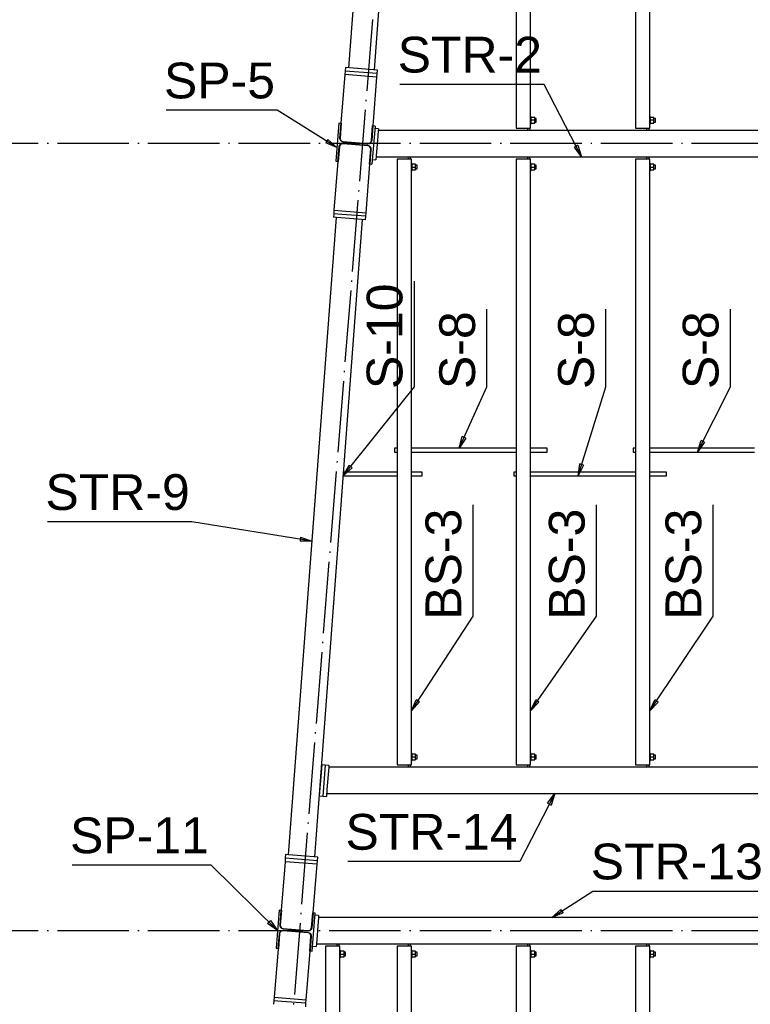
# Paper-space layout 'A0 Advance Steel' of a CAD drawing. Header units: millimetres. Extents: x -21 to 1320, y -7 to 928.
# Tile 98 of 134: x 1135 to 1197, y 262 to 345. Entities that reach past the tile are written whole.
import ezdxf

# ---------------------------------------------------------------- set-up
doc = ezdxf.new("R2010")
doc.units = ezdxf.units.MM
doc.linetypes.add('ACAD_ISO04W100', pattern=[30, 24, -3, 0, -3])
doc.layers.get('0').update_dxf_attribs({"linetype": 'CONTINUOUS'})
for name, color, linetype in [('AS_Belki', 145, 'CONTINUOUS'), ('AS_Blachy', 30, 'CONTINUOUS'), ('AS_Siatki', 72, 'CONTINUOUS'), ('AS_Sruby', 9, 'CONTINUOUS')]:
    doc.layers.add(name, color=color, linetype=linetype)
doc.styles.add('Arial', font='arial.ttf', dxfattribs={"height": 150})

psp = doc.layouts.new('A0 Advance Steel')

# ---------------------------------------------------------------- linework, layer by layer
at = {"color": 0, "linetype": 'ByBlock', "lineweight": -2}
for p, q in [((1161.287, 334.832), (1161.111, 334.549)), ((1162.049, 334.163), (1161.111, 334.549)), ((1161.287, 334.832), (1162.049, 334.163)), ((1182.266, 334.339), (1181.97, 334.185)), ((1182.578, 333.374), (1181.97, 334.185)), ((1182.266, 334.339), (1182.578, 333.374)), ((1172.29, 308.934), (1172.553, 309.913)), ((1172.856, 309.775), (1172.29, 308.934)), ((1172.856, 309.775), (1172.553, 309.913)), ((1192.29, 308.614), (1192.593, 309.581)), ((1192.89, 309.431), (1192.29, 308.614)), ((1192.89, 309.431), (1192.593, 309.581)), ((1162.579, 306.614), (1163.073, 307.499)), ((1163.334, 307.291), (1162.579, 306.614)), ((1163.334, 307.291), (1163.073, 307.499)), ((1182.29, 306.614), (1182.426, 307.618)), ((1182.745, 307.52), (1182.29, 306.614)), ((1182.745, 307.52), (1182.426, 307.618)), ((1159.001, 301.468), (1158.949, 301.139)), ((1159.001, 301.468), (1159.963, 301.146)), ((1159.963, 301.146), (1158.949, 301.139)), ((1168.29, 286.912), (1168.697, 287.841)), ((1168.976, 287.659), (1168.29, 286.912)), ((1168.976, 287.659), (1168.697, 287.841)), ((1178.29, 286.912), (1178.725, 287.828)), ((1178.998, 287.637), (1178.29, 286.912)), ((1178.998, 287.637), (1178.725, 287.828)), ((1188.29, 286.912), (1188.708, 287.836)), ((1188.985, 287.65), (1188.29, 286.912)), ((1188.985, 287.65), (1188.708, 287.836)), ((1179.722, 279.161), (1180.328, 279.974)), ((1180.328, 279.974), (1180.019, 279.008)), ((1179.722, 279.161), (1180.019, 279.008)), ((1180.082, 269.574), (1180.834, 270.253)), ((1181.014, 269.972), (1180.834, 270.253)), ((1156.463, 269.32), (1156.23, 269.083)), ((1156.463, 269.32), (1157.059, 268.5)), ((1181.014, 269.972), (1180.082, 269.574)), ((1157.059, 268.5), (1156.23, 269.083))]:
    psp.add_line(p, q, dxfattribs=at)
at = {"color": 7}
for points in [[(1182.578, 333.374), (1179.439, 339.44), (1167.331, 339.44)], [(1162.049, 334.163), (1157.042, 337.27), (1147.725, 337.27)], [(1162.579, 306.614), (1168.541, 314.082), (1168.541, 322.935)], [(1172.29, 308.934), (1174.635, 314.082), (1174.635, 320.604)], [(1182.29, 306.614), (1184.599, 314.082), (1184.599, 320.604)], [(1192.29, 308.614), (1195.057, 314.082), (1195.057, 320.604)], [(1168.29, 286.912), (1173.476, 294.857), (1173.476, 304.174)], [(1178.29, 286.912), (1183.827, 294.857), (1183.827, 304.174)], [(1188.29, 286.912), (1193.61, 294.857), (1193.61, 304.174)], [(1159.963, 301.146), (1149.887, 302.755), (1137.779, 302.755)], [(1180.328, 279.974), (1177.393, 274.266), (1162.954, 274.266)], [(1157.059, 268.5), (1151.494, 273.973), (1139.846, 273.973)], [(1180.082, 269.574), (1183.529, 271.778), (1197.968, 271.778)]]:
    psp.add_lwpolyline(points, dxfattribs=at)
at = {"layer": 'AS_Belki', "linetype": 'Continuous', "ltscale": 0.25}
for p, q in [((1177.09, 403.254), (1177.09, 335.774)), ((1178.29, 335.774), (1178.29, 403.254)), ((1187.09, 403.254), (1187.09, 335.774)), ((1188.29, 335.774), (1188.29, 403.254)), ((1165.197, 340.666), (1169.904, 402.734)), ((1164.991, 367.049), (1163.004, 340.842)), ((1162.708, 340.263), (1162.382, 336.196)), ((1165.399, 340.048), (1162.708, 340.263)), ((1165.074, 335.981), (1165.399, 340.048)), ((1162.211, 336.19), (1161.956, 333)), ((1162.391, 336.176), (1162.211, 336.19)), ((1162.291, 334.94), (1162.391, 336.176)), ((1162.412, 336.194), (1162.311, 334.938)), ((1162.382, 336.196), (1162.412, 336.194)), ((1164.943, 334.727), (1165.044, 335.983)), ((1165.062, 335.962), (1164.963, 334.726)), ((1165.241, 335.947), (1164.986, 332.757)), ((1165.044, 335.983), (1165.074, 335.981)), ((1165.241, 335.947), (1165.062, 335.962)), ((1165.512, 335.574), (1165.476, 335.115)), ((1205.147, 335.574), (1165.512, 335.574)), ((1177.09, 335.774), (1178.29, 335.774)), ((1187.09, 335.774), (1188.29, 335.774)), ((1164.629, 334.311), (1162.555, 334.477)), ((1162.557, 334.497), (1164.63, 334.331)), ((1164.64, 334.451), (1162.567, 334.617)), ((1162.568, 334.637), (1164.642, 334.47)), ((1162.135, 332.986), (1162.234, 334.222)), ((1162.254, 334.22), (1162.153, 332.964)), ((1164.785, 332.754), (1164.885, 334.01)), ((1164.905, 334.008), (1164.806, 332.772)), ((1162.123, 332.967), (1161.798, 328.9)), ((1161.956, 333), (1162.135, 332.986)), ((1162.153, 332.964), (1162.123, 332.967)), ((1164.489, 328.684), (1164.815, 332.751)), ((1164.815, 332.751), (1164.785, 332.754)), ((1164.806, 332.772), (1164.986, 332.757)), ((1165.336, 333.374), (1205.147, 333.374)), ((1168.29, 333.174), (1167.09, 333.174)), ((1167.09, 333.174), (1167.09, 282.374)), ((1168.29, 282.374), (1168.29, 333.174)), ((1178.29, 333.174), (1177.09, 333.174)), ((1177.09, 333.174), (1177.09, 282.374)), ((1178.29, 282.374), (1178.29, 333.174)), ((1188.29, 333.174), (1187.09, 333.174)), ((1187.09, 333.174), (1187.09, 282.374)), ((1188.29, 282.374), (1188.29, 333.174)), ((1157.987, 274.842), (1162, 328.282)), ((1157.987, 274.842), (1162, 328.282)), ((1160.18, 274.666), (1164.193, 328.106)), ((1163.097, 328.194), (1162, 328.282)), ((1167.09, 308.934), (1166.89, 308.934)), ((1166.89, 308.934), (1166.89, 308.887)), ((1166.89, 308.887), (1166.89, 308.774)), ((1177.09, 308.934), (1168.29, 308.934)), ((1179.69, 308.934), (1178.29, 308.934)), ((1179.69, 308.887), (1179.69, 308.934)), ((1179.69, 308.774), (1179.69, 308.887)), ((1187.09, 308.934), (1186.89, 308.934)), ((1186.89, 308.934), (1186.89, 308.887)), ((1186.89, 308.887), (1186.89, 308.774)), ((1197.09, 308.934), (1188.29, 308.934)), ((1166.89, 308.774), (1166.89, 308.661)), ((1166.89, 308.661), (1166.89, 308.614)), ((1166.89, 308.614), (1167.09, 308.614)), ((1168.29, 308.614), (1177.09, 308.614)), ((1178.29, 308.614), (1179.69, 308.614)), ((1179.69, 308.661), (1179.69, 308.774)), ((1179.69, 308.614), (1179.69, 308.661)), ((1186.89, 308.774), (1186.89, 308.661)), ((1186.89, 308.661), (1186.89, 308.614)), ((1186.89, 308.614), (1187.09, 308.614)), ((1188.29, 308.614), (1197.09, 308.614)), ((1162.579, 306.614), (1167.09, 306.614)), ((1167.09, 306.934), (1162.603, 306.934)), ((1169.19, 306.934), (1168.29, 306.934)), ((1168.29, 306.614), (1169.19, 306.614)), ((1169.19, 306.887), (1169.19, 306.934)), ((1169.19, 306.774), (1169.19, 306.887)), ((1169.19, 306.661), (1169.19, 306.774)), ((1169.19, 306.614), (1169.19, 306.661)), ((1177.09, 306.934), (1176.89, 306.934)), ((1176.89, 306.934), (1176.89, 306.887)), ((1176.89, 306.887), (1176.89, 306.774)), ((1176.89, 306.774), (1176.89, 306.661)), ((1176.89, 306.661), (1176.89, 306.614)), ((1176.89, 306.614), (1177.09, 306.614)), ((1187.09, 306.934), (1178.29, 306.934)), ((1178.29, 306.614), (1187.09, 306.614)), ((1189.69, 306.934), (1188.29, 306.934)), ((1188.29, 306.614), (1189.69, 306.614)), ((1189.69, 306.887), (1189.69, 306.934)), ((1189.69, 306.774), (1189.69, 306.887)), ((1189.69, 306.661), (1189.69, 306.774)), ((1189.69, 306.614), (1189.69, 306.661)), ((1161.359, 282.174), (1161.211, 280.324)), ((1205.147, 282.174), (1161.359, 282.174)), ((1167.09, 282.374), (1168.29, 282.374)), ((1177.09, 282.374), (1178.29, 282.374)), ((1187.09, 282.374), (1188.29, 282.374)), ((1161.183, 279.974), (1205.147, 279.974)), ((1157.692, 274.263), (1157.366, 270.196)), ((1160.383, 274.048), (1157.692, 274.263)), ((1159.084, 274.754), (1157.987, 274.842)), ((1160.057, 269.981), (1160.383, 274.048)), ((1157.195, 270.19), (1156.939, 267)), ((1157.374, 270.176), (1157.195, 270.19)), ((1157.275, 268.94), (1157.374, 270.176)), ((1157.396, 270.194), (1157.295, 268.938)), ((1157.366, 270.196), (1157.396, 270.194)), ((1159.927, 268.727), (1160.027, 269.983)), ((1160.046, 269.962), (1159.947, 268.726)), ((1159.97, 266.758), (1160.225, 269.947)), ((1160.027, 269.983), (1160.057, 269.981)), ((1160.225, 269.947), (1160.046, 269.962)), ((1160.496, 269.574), (1160.32, 267.374)), ((1205.267, 269.574), (1160.496, 269.574)), ((1159.613, 268.311), (1157.539, 268.477)), ((1157.541, 268.497), (1159.614, 268.331)), ((1159.624, 268.451), (1157.55, 268.617)), ((1157.552, 268.637), (1159.625, 268.47)), ((1157.119, 266.986), (1157.218, 268.222)), ((1157.238, 268.22), (1157.137, 266.964)), ((1159.769, 266.754), (1159.869, 268.01)), ((1159.889, 268.008), (1159.79, 266.772)), ((1157.107, 266.967), (1156.781, 262.9)), ((1156.939, 267), (1157.119, 266.986)), ((1157.137, 266.964), (1157.107, 266.967)), ((1159.473, 262.684), (1159.799, 266.751)), ((1159.799, 266.751), (1159.769, 266.754)), ((1159.79, 266.772), (1159.97, 266.758)), ((1160.32, 267.374), (1205.267, 267.374)), ((1162.29, 267.174), (1161.09, 267.174)), ((1161.09, 267.174), (1161.09, 203.774)), ((1162.29, 203.774), (1162.29, 267.174)), ((1168.29, 267.174), (1167.09, 267.174)), ((1167.09, 267.174), (1167.09, 203.774)), ((1168.29, 203.774), (1168.29, 267.174)), ((1178.29, 267.174), (1177.09, 267.174)), ((1177.09, 267.174), (1177.09, 203.774)), ((1178.29, 203.774), (1178.29, 267.174)), ((1188.29, 267.174), (1187.09, 267.174)), ((1187.09, 267.174), (1187.09, 203.774)), ((1188.29, 203.774), (1188.29, 267.174))]:
    psp.add_line(p, q, dxfattribs=at)
at = {"layer": 'AS_Belki', "linetype": 'Continuous', "ltscale": 0.25, "extrusion": (-2.92167e-14, 1.49387e-14, -1)}
psp.add_arc((-1162.533, 334.198), 0.3, 4.58098, 94.58098, dxfattribs=at)
at = {"layer": 'AS_Belki', "linetype": 'Continuous', "ltscale": 0.25}
for centre, start, end in [((1162.533, 334.198), 85.41896, 175.41896), ((1162.591, 334.916), 175.41902, 265.41902), ((1164.664, 334.75), 265.41902, 355.41902), ((1164.606, 334.032), 355.41896, 85.41896), ((1157.517, 268.198), 85.41902, 175.41902), ((1157.574, 268.916), 175.41896, 265.41896), ((1159.648, 268.75), 265.41896, 355.41896), ((1159.59, 268.032), 355.41902, 85.41902)]:
    psp.add_arc(centre, 0.28, start, end, dxfattribs=at)
at = {"layer": 'AS_Belki', "linetype": 'Continuous', "ltscale": 0.25, "extrusion": (2.77983e-14, -3.2641e-14, -1)}
psp.add_arc((-1162.591, 334.916), 0.3, 274.58098, 4.58098, dxfattribs=at)
at = {"layer": 'AS_Belki', "linetype": 'Continuous', "ltscale": 0.25, "extrusion": (1.00961e-14, -3.12226e-14, -1)}
psp.add_arc((-1164.664, 334.75), 0.3, 184.58098, 274.58098, dxfattribs=at)
at = {"layer": 'AS_Belki', "linetype": 'Continuous', "ltscale": 0.25, "extrusion": (2.07909e-15, 9.10744e-14, -1)}
psp.add_arc((-1164.606, 334.032), 0.3, 94.58098, 184.58098, dxfattribs=at)
at = {"layer": 'AS_Belki', "linetype": 'Continuous', "ltscale": 0.25, "extrusion": (-1.16867e-13, 5.97548e-14, -1)}
psp.add_arc((-1157.517, 268.198), 0.3, 4.58098, 94.58098, dxfattribs=at)
at = {"layer": 'AS_Belki', "linetype": 'Continuous', "ltscale": 0.25, "extrusion": (-1.2489e-13, -4.03843e-14, -1)}
psp.add_arc((-1157.574, 268.916), 0.3, 274.58098, 4.58098, dxfattribs=at)
at = {"layer": 'AS_Belki', "linetype": 'Continuous', "ltscale": 0.25, "extrusion": (2.01921e-14, -6.24452e-14, -1)}
psp.add_arc((-1159.648, 268.75), 0.3, 184.58098, 274.58098, dxfattribs=at)
at = {"layer": 'AS_Belki', "linetype": 'Continuous', "ltscale": 0.25, "extrusion": (2.98774e-14, 5.84334e-14, -1)}
psp.add_arc((-1159.59, 268.032), 0.3, 94.58098, 184.58098, dxfattribs=at)
at = {"layer": 'AS_Blachy', "linetype": 'Continuous', "ltscale": 0.25}
for p, q in [((1162.732, 340.562), (1162.708, 340.263)), ((1162.756, 340.861), (1162.732, 340.562)), ((1165.423, 340.347), (1162.732, 340.562)), ((1165.447, 340.646), (1162.756, 340.861)), ((1165.399, 340.048), (1165.423, 340.347)), ((1165.423, 340.347), (1165.447, 340.646)), ((1165.524, 335.717), (1165.225, 335.741)), ((1165.524, 335.717), (1165.512, 335.574)), ((1178.03, 335.774), (1178.03, 335.574)), ((1178.23, 335.574), (1178.23, 335.774)), ((1188.03, 335.774), (1188.03, 335.574)), ((1188.23, 335.574), (1188.23, 335.774)), ((1165.476, 335.115), (1165.316, 333.118)), ((1165.017, 333.142), (1165.316, 333.118)), ((1168.03, 333.374), (1168.03, 333.174)), ((1168.23, 333.174), (1168.23, 333.374)), ((1178.03, 333.374), (1178.03, 333.174)), ((1178.23, 333.174), (1178.23, 333.374)), ((1188.03, 333.374), (1188.03, 333.174)), ((1188.23, 333.174), (1188.23, 333.374)), ((1161.798, 328.9), (1161.774, 328.601)), ((1161.798, 328.9), (1164.489, 328.684)), ((1164.465, 328.385), (1164.489, 328.684)), ((1161.774, 328.601), (1161.75, 328.302)), ((1162, 328.282), (1161.75, 328.302)), ((1162.451, 328.546), (1161.774, 328.601)), ((1164.465, 328.385), (1162.451, 328.546)), ((1164.441, 328.086), (1163.097, 328.194)), ((1164.441, 328.086), (1164.465, 328.385)), ((1160.773, 282.373), (1160.565, 279.774)), ((1161.072, 282.349), (1160.773, 282.373)), ((1161.072, 282.349), (1160.864, 279.75)), ((1161.372, 282.325), (1161.072, 282.349)), ((1161.372, 282.325), (1161.359, 282.174)), ((1168.03, 282.374), (1168.03, 282.174)), ((1168.23, 282.174), (1168.23, 282.374)), ((1178.03, 282.374), (1178.03, 282.174)), ((1178.23, 282.174), (1178.23, 282.374)), ((1188.03, 282.374), (1188.03, 282.174)), ((1188.23, 282.174), (1188.23, 282.374)), ((1161.211, 280.324), (1161.163, 279.727)), ((1160.565, 279.774), (1160.864, 279.75)), ((1160.864, 279.75), (1161.163, 279.727)), ((1157.716, 274.562), (1157.692, 274.263)), ((1157.74, 274.861), (1157.716, 274.562)), ((1158.394, 274.508), (1157.716, 274.562)), ((1157.987, 274.842), (1157.74, 274.861)), ((1160.407, 274.347), (1158.394, 274.508)), ((1160.431, 274.646), (1159.084, 274.754)), ((1160.383, 274.048), (1160.407, 274.347)), ((1160.407, 274.347), (1160.431, 274.646)), ((1160.51, 269.749), (1160.211, 269.773)), ((1160.51, 269.749), (1160.496, 269.574)), ((1160.003, 267.174), (1160.302, 267.15)), ((1160.32, 267.374), (1160.302, 267.15)), ((1162.03, 267.374), (1162.03, 267.174)), ((1162.23, 267.174), (1162.23, 267.374)), ((1168.03, 267.374), (1168.03, 267.174)), ((1168.23, 267.174), (1168.23, 267.374)), ((1178.03, 267.374), (1178.03, 267.174)), ((1178.23, 267.174), (1178.23, 267.374)), ((1188.03, 267.374), (1188.03, 267.174)), ((1188.23, 267.174), (1188.23, 267.374)), ((1156.757, 262.601), (1156.733, 262.302)), ((1156.781, 262.9), (1156.757, 262.601)), ((1157.435, 262.546), (1156.757, 262.601)), ((1156.781, 262.9), (1159.473, 262.684)), ((1159.449, 262.385), (1159.473, 262.684)), ((1159.449, 262.385), (1157.435, 262.546)), ((1159.425, 262.086), (1159.449, 262.385))]:
    psp.add_line(p, q, dxfattribs=at)
at = {"layer": 'AS_Siatki', "color": 20, "linetype": 'ACAD_ISO04W100', "ltscale": 0.25}
for p, q in [((1170.486, 413.055), (1147.24, 122.935)), ((1243.392, 334.474), (1120.987, 334.474)), ((1243.392, 268.474), (1120.987, 268.474))]:
    psp.add_line(p, q, dxfattribs=at)
at = {"layer": 'AS_Sruby', "linetype": 'Continuous', "ltscale": 0.25}
for p, q in [((1178.35, 336.734), (1178.29, 336.734)), ((1178.29, 336.134), (1178.35, 336.134)), ((1178.35, 336.729), (1178.35, 336.734)), ((1178.35, 336.712), (1178.35, 336.729)), ((1178.35, 336.684), (1178.35, 336.712)), ((1178.35, 336.647), (1178.35, 336.684)), ((1178.646, 336.666), (1178.35, 336.666)), ((1178.35, 336.601), (1178.35, 336.647)), ((1178.35, 336.549), (1178.35, 336.601)), ((1178.35, 336.493), (1178.35, 336.549)), ((1178.35, 336.434), (1178.35, 336.493)), ((1178.646, 336.434), (1178.35, 336.434)), ((1178.35, 336.376), (1178.35, 336.434)), ((1178.35, 336.32), (1178.35, 336.376)), ((1178.35, 336.268), (1178.35, 336.32)), ((1178.35, 336.222), (1178.35, 336.268)), ((1178.35, 336.185), (1178.35, 336.222)), ((1178.35, 336.203), (1178.646, 336.203)), ((1178.35, 336.157), (1178.35, 336.185)), ((1178.35, 336.14), (1178.35, 336.157)), ((1178.35, 336.134), (1178.35, 336.14)), ((1178.646, 336.434), (1178.646, 336.666)), ((1178.77, 336.594), (1178.646, 336.594)), ((1178.646, 336.203), (1178.646, 336.434)), ((1178.646, 336.274), (1178.77, 336.274)), ((1178.77, 336.582), (1178.77, 336.594)), ((1178.77, 336.548), (1178.77, 336.582)), ((1178.77, 336.496), (1178.77, 336.548)), ((1178.77, 336.434), (1178.77, 336.496)), ((1178.77, 336.373), (1178.77, 336.434)), ((1178.77, 336.321), (1178.77, 336.373)), ((1178.77, 336.287), (1178.77, 336.321)), ((1178.77, 336.274), (1178.77, 336.287)), ((1188.35, 336.734), (1188.29, 336.734)), ((1188.29, 336.134), (1188.35, 336.134)), ((1188.35, 336.729), (1188.35, 336.734)), ((1188.35, 336.712), (1188.35, 336.729)), ((1188.35, 336.684), (1188.35, 336.712)), ((1188.35, 336.647), (1188.35, 336.684)), ((1188.646, 336.666), (1188.35, 336.666)), ((1188.35, 336.601), (1188.35, 336.647)), ((1188.35, 336.549), (1188.35, 336.601)), ((1188.35, 336.493), (1188.35, 336.549)), ((1188.35, 336.434), (1188.35, 336.493)), ((1188.646, 336.434), (1188.35, 336.434)), ((1188.35, 336.376), (1188.35, 336.434)), ((1188.35, 336.32), (1188.35, 336.376)), ((1188.35, 336.268), (1188.35, 336.32)), ((1188.35, 336.222), (1188.35, 336.268)), ((1188.35, 336.185), (1188.35, 336.222)), ((1188.35, 336.203), (1188.646, 336.203)), ((1188.35, 336.157), (1188.35, 336.185)), ((1188.35, 336.14), (1188.35, 336.157)), ((1188.35, 336.134), (1188.35, 336.14)), ((1188.646, 336.434), (1188.646, 336.666)), ((1188.77, 336.594), (1188.646, 336.594)), ((1188.646, 336.203), (1188.646, 336.434)), ((1188.646, 336.274), (1188.77, 336.274)), ((1188.77, 336.582), (1188.77, 336.594)), ((1188.77, 336.548), (1188.77, 336.582)), ((1188.77, 336.496), (1188.77, 336.548)), ((1188.77, 336.434), (1188.77, 336.496)), ((1188.77, 336.373), (1188.77, 336.434)), ((1188.77, 336.321), (1188.77, 336.373)), ((1188.77, 336.287), (1188.77, 336.321)), ((1188.77, 336.274), (1188.77, 336.287)), ((1165.021, 335.453), (1165.001, 335.454)), ((1164.953, 334.856), (1164.973, 334.855)), ((1164.891, 334.052), (1164.873, 334.053)), ((1164.841, 333.454), (1164.861, 333.452)), ((1168.35, 332.813), (1168.29, 332.813)), ((1168.35, 332.807), (1168.35, 332.813)), ((1168.35, 332.79), (1168.35, 332.807)), ((1168.35, 332.763), (1168.35, 332.79)), ((1168.35, 332.725), (1168.35, 332.763)), ((1178.35, 332.813), (1178.29, 332.813)), ((1178.35, 332.807), (1178.35, 332.813)), ((1178.35, 332.79), (1178.35, 332.807)), ((1178.35, 332.763), (1178.35, 332.79)), ((1178.35, 332.725), (1178.35, 332.763)), ((1188.35, 332.813), (1188.29, 332.813)), ((1188.35, 332.807), (1188.35, 332.813)), ((1188.35, 332.79), (1188.35, 332.807)), ((1188.35, 332.763), (1188.35, 332.79)), ((1188.35, 332.725), (1188.35, 332.763)), ((1168.29, 332.213), (1168.35, 332.213)), ((1168.646, 332.745), (1168.35, 332.745)), ((1168.35, 332.68), (1168.35, 332.725)), ((1168.35, 332.628), (1168.35, 332.68)), ((1168.35, 332.572), (1168.35, 332.628)), ((1168.35, 332.513), (1168.35, 332.572)), ((1168.35, 332.513), (1168.646, 332.513)), ((1168.35, 332.455), (1168.35, 332.513)), ((1168.35, 332.398), (1168.35, 332.455)), ((1168.35, 332.346), (1168.35, 332.398)), ((1168.35, 332.301), (1168.35, 332.346)), ((1168.35, 332.264), (1168.35, 332.301)), ((1168.35, 332.281), (1168.646, 332.281)), ((1168.35, 332.236), (1168.35, 332.264)), ((1168.35, 332.219), (1168.35, 332.236)), ((1168.35, 332.213), (1168.35, 332.219)), ((1168.646, 332.513), (1168.646, 332.745)), ((1168.77, 332.673), (1168.646, 332.673)), ((1168.646, 332.281), (1168.646, 332.513)), ((1168.646, 332.353), (1168.77, 332.353)), ((1168.77, 332.661), (1168.77, 332.673)), ((1168.77, 332.626), (1168.77, 332.661)), ((1168.77, 332.574), (1168.77, 332.626)), ((1168.77, 332.513), (1168.77, 332.574)), ((1168.77, 332.452), (1168.77, 332.513)), ((1168.77, 332.4), (1168.77, 332.452)), ((1168.77, 332.365), (1168.77, 332.4)), ((1168.77, 332.353), (1168.77, 332.365)), ((1178.29, 332.213), (1178.35, 332.213)), ((1178.646, 332.745), (1178.35, 332.745)), ((1178.35, 332.68), (1178.35, 332.725)), ((1178.35, 332.628), (1178.35, 332.68)), ((1178.35, 332.572), (1178.35, 332.628)), ((1178.35, 332.513), (1178.35, 332.572)), ((1178.35, 332.513), (1178.646, 332.513)), ((1178.35, 332.455), (1178.35, 332.513)), ((1178.35, 332.398), (1178.35, 332.455)), ((1178.35, 332.346), (1178.35, 332.398)), ((1178.35, 332.301), (1178.35, 332.346)), ((1178.35, 332.264), (1178.35, 332.301)), ((1178.35, 332.281), (1178.646, 332.281)), ((1178.35, 332.236), (1178.35, 332.264)), ((1178.35, 332.219), (1178.35, 332.236)), ((1178.35, 332.213), (1178.35, 332.219)), ((1178.646, 332.513), (1178.646, 332.745)), ((1178.77, 332.673), (1178.646, 332.673)), ((1178.646, 332.281), (1178.646, 332.513)), ((1178.646, 332.353), (1178.77, 332.353)), ((1178.77, 332.661), (1178.77, 332.673)), ((1178.77, 332.626), (1178.77, 332.661)), ((1178.77, 332.574), (1178.77, 332.626)), ((1178.77, 332.513), (1178.77, 332.574)), ((1178.77, 332.452), (1178.77, 332.513)), ((1178.77, 332.4), (1178.77, 332.452)), ((1178.77, 332.365), (1178.77, 332.4)), ((1178.77, 332.353), (1178.77, 332.365)), ((1188.29, 332.213), (1188.35, 332.213)), ((1188.646, 332.745), (1188.35, 332.745)), ((1188.35, 332.68), (1188.35, 332.725)), ((1188.35, 332.628), (1188.35, 332.68)), ((1188.35, 332.572), (1188.35, 332.628)), ((1188.35, 332.513), (1188.35, 332.572)), ((1188.35, 332.513), (1188.646, 332.513)), ((1188.35, 332.455), (1188.35, 332.513)), ((1188.35, 332.398), (1188.35, 332.455)), ((1188.35, 332.346), (1188.35, 332.398)), ((1188.35, 332.301), (1188.35, 332.346)), ((1188.35, 332.264), (1188.35, 332.301)), ((1188.35, 332.281), (1188.646, 332.281)), ((1188.35, 332.236), (1188.35, 332.264)), ((1188.35, 332.219), (1188.35, 332.236)), ((1188.35, 332.213), (1188.35, 332.219)), ((1188.646, 332.513), (1188.646, 332.745)), ((1188.77, 332.673), (1188.646, 332.673)), ((1188.646, 332.281), (1188.646, 332.513)), ((1188.646, 332.353), (1188.77, 332.353)), ((1188.77, 332.661), (1188.77, 332.673)), ((1188.77, 332.626), (1188.77, 332.661)), ((1188.77, 332.574), (1188.77, 332.626)), ((1188.77, 332.513), (1188.77, 332.574)), ((1188.77, 332.452), (1188.77, 332.513)), ((1188.77, 332.4), (1188.77, 332.452)), ((1188.77, 332.365), (1188.77, 332.4)), ((1188.77, 332.353), (1188.77, 332.365)), ((1168.35, 283.334), (1168.29, 283.334)), ((1168.35, 283.329), (1168.35, 283.334)), ((1168.35, 283.312), (1168.35, 283.329)), ((1168.35, 283.284), (1168.35, 283.312)), ((1168.35, 283.247), (1168.35, 283.284)), ((1168.646, 283.266), (1168.35, 283.266)), ((1168.35, 283.201), (1168.35, 283.247)), ((1168.646, 283.034), (1168.646, 283.266)), ((1178.35, 283.334), (1178.29, 283.334)), ((1178.35, 283.329), (1178.35, 283.334)), ((1178.35, 283.312), (1178.35, 283.329)), ((1178.35, 283.284), (1178.35, 283.312)), ((1178.35, 283.247), (1178.35, 283.284)), ((1178.646, 283.266), (1178.35, 283.266)), ((1178.35, 283.201), (1178.35, 283.247)), ((1178.646, 283.034), (1178.646, 283.266)), ((1188.35, 283.334), (1188.29, 283.334)), ((1188.35, 283.329), (1188.35, 283.334)), ((1188.35, 283.312), (1188.35, 283.329)), ((1188.35, 283.284), (1188.35, 283.312)), ((1188.35, 283.247), (1188.35, 283.284)), ((1188.646, 283.266), (1188.35, 283.266)), ((1188.35, 283.201), (1188.35, 283.247)), ((1188.646, 283.034), (1188.646, 283.266)), ((1168.29, 282.734), (1168.35, 282.734)), ((1168.35, 283.149), (1168.35, 283.201)), ((1168.35, 283.093), (1168.35, 283.149)), ((1168.35, 283.034), (1168.35, 283.093)), ((1168.646, 283.034), (1168.35, 283.034)), ((1168.35, 282.976), (1168.35, 283.034)), ((1168.35, 282.92), (1168.35, 282.976)), ((1168.35, 282.868), (1168.35, 282.92)), ((1168.35, 282.822), (1168.35, 282.868)), ((1168.35, 282.785), (1168.35, 282.822)), ((1168.35, 282.803), (1168.646, 282.803)), ((1168.35, 282.757), (1168.35, 282.785)), ((1168.35, 282.74), (1168.35, 282.757)), ((1168.35, 282.734), (1168.35, 282.74)), ((1168.77, 283.194), (1168.646, 283.194)), ((1168.646, 282.803), (1168.646, 283.034)), ((1168.646, 282.874), (1168.77, 282.874)), ((1168.77, 283.182), (1168.77, 283.194)), ((1168.77, 283.148), (1168.77, 283.182)), ((1168.77, 283.096), (1168.77, 283.148)), ((1168.77, 283.034), (1168.77, 283.096)), ((1168.77, 282.973), (1168.77, 283.034)), ((1168.77, 282.921), (1168.77, 282.973)), ((1168.77, 282.887), (1168.77, 282.921)), ((1168.77, 282.874), (1168.77, 282.887)), ((1178.29, 282.734), (1178.35, 282.734)), ((1178.35, 283.149), (1178.35, 283.201)), ((1178.35, 283.093), (1178.35, 283.149)), ((1178.35, 283.034), (1178.35, 283.093)), ((1178.646, 283.034), (1178.35, 283.034)), ((1178.35, 282.976), (1178.35, 283.034)), ((1178.35, 282.92), (1178.35, 282.976)), ((1178.35, 282.868), (1178.35, 282.92)), ((1178.35, 282.822), (1178.35, 282.868)), ((1178.35, 282.785), (1178.35, 282.822)), ((1178.35, 282.803), (1178.646, 282.803)), ((1178.35, 282.757), (1178.35, 282.785)), ((1178.35, 282.74), (1178.35, 282.757)), ((1178.35, 282.734), (1178.35, 282.74)), ((1178.77, 283.194), (1178.646, 283.194)), ((1178.646, 282.803), (1178.646, 283.034)), ((1178.646, 282.874), (1178.77, 282.874)), ((1178.77, 283.182), (1178.77, 283.194)), ((1178.77, 283.148), (1178.77, 283.182)), ((1178.77, 283.096), (1178.77, 283.148)), ((1178.77, 283.034), (1178.77, 283.096)), ((1178.77, 282.973), (1178.77, 283.034)), ((1178.77, 282.921), (1178.77, 282.973)), ((1178.77, 282.887), (1178.77, 282.921)), ((1178.77, 282.874), (1178.77, 282.887)), ((1188.29, 282.734), (1188.35, 282.734)), ((1188.35, 283.149), (1188.35, 283.201)), ((1188.35, 283.093), (1188.35, 283.149)), ((1188.35, 283.034), (1188.35, 283.093)), ((1188.646, 283.034), (1188.35, 283.034)), ((1188.35, 282.976), (1188.35, 283.034)), ((1188.35, 282.92), (1188.35, 282.976)), ((1188.35, 282.868), (1188.35, 282.92)), ((1188.35, 282.822), (1188.35, 282.868)), ((1188.35, 282.785), (1188.35, 282.822)), ((1188.35, 282.803), (1188.646, 282.803)), ((1188.35, 282.757), (1188.35, 282.785)), ((1188.35, 282.74), (1188.35, 282.757)), ((1188.35, 282.734), (1188.35, 282.74)), ((1188.77, 283.194), (1188.646, 283.194)), ((1188.646, 282.803), (1188.646, 283.034)), ((1188.646, 282.874), (1188.77, 282.874)), ((1188.77, 283.182), (1188.77, 283.194)), ((1188.77, 283.148), (1188.77, 283.182)), ((1188.77, 283.096), (1188.77, 283.148)), ((1188.77, 283.034), (1188.77, 283.096)), ((1188.77, 282.973), (1188.77, 283.034)), ((1188.77, 282.921), (1188.77, 282.973)), ((1188.77, 282.887), (1188.77, 282.921)), ((1188.77, 282.874), (1188.77, 282.887)), ((1160.749, 282.074), (1160.737, 282.075)), ((1160.692, 281.476), (1160.702, 281.476)), ((1160.587, 280.073), (1160.589, 280.073)), ((1160.637, 280.671), (1160.631, 280.672)), ((1160.008, 269.488), (1159.988, 269.49)), ((1159.94, 268.892), (1159.96, 268.89)), ((1159.863, 268.089), (1159.846, 268.09)), ((1159.828, 267.489), (1159.848, 267.488)), ((1162.35, 266.813), (1162.29, 266.813)), ((1162.35, 266.807), (1162.35, 266.813)), ((1162.35, 266.79), (1162.35, 266.807)), ((1162.35, 266.763), (1162.35, 266.79)), ((1162.35, 266.725), (1162.35, 266.763)), ((1162.646, 266.745), (1162.35, 266.745)), ((1162.35, 266.68), (1162.35, 266.725)), ((1162.646, 266.513), (1162.646, 266.745)), ((1168.35, 266.813), (1168.29, 266.813)), ((1168.35, 266.807), (1168.35, 266.813)), ((1168.35, 266.79), (1168.35, 266.807)), ((1168.35, 266.763), (1168.35, 266.79)), ((1168.35, 266.725), (1168.35, 266.763)), ((1168.646, 266.745), (1168.35, 266.745)), ((1168.35, 266.68), (1168.35, 266.725)), ((1168.646, 266.513), (1168.646, 266.745)), ((1178.35, 266.813), (1178.29, 266.813)), ((1178.35, 266.807), (1178.35, 266.813)), ((1178.35, 266.79), (1178.35, 266.807)), ((1178.35, 266.763), (1178.35, 266.79)), ((1178.35, 266.725), (1178.35, 266.763)), ((1178.646, 266.745), (1178.35, 266.745)), ((1178.35, 266.68), (1178.35, 266.725)), ((1178.646, 266.513), (1178.646, 266.745)), ((1188.35, 266.813), (1188.29, 266.813)), ((1188.35, 266.807), (1188.35, 266.813)), ((1188.35, 266.79), (1188.35, 266.807)), ((1188.35, 266.763), (1188.35, 266.79)), ((1188.35, 266.725), (1188.35, 266.763)), ((1188.646, 266.745), (1188.35, 266.745)), ((1188.35, 266.68), (1188.35, 266.725)), ((1188.646, 266.513), (1188.646, 266.745)), ((1162.29, 266.213), (1162.35, 266.213)), ((1162.35, 266.628), (1162.35, 266.68)), ((1162.35, 266.572), (1162.35, 266.628)), ((1162.35, 266.513), (1162.35, 266.572)), ((1162.35, 266.513), (1162.646, 266.513)), ((1162.35, 266.455), (1162.35, 266.513)), ((1162.35, 266.398), (1162.35, 266.455)), ((1162.35, 266.346), (1162.35, 266.398)), ((1162.35, 266.301), (1162.35, 266.346)), ((1162.35, 266.264), (1162.35, 266.301)), ((1162.35, 266.281), (1162.646, 266.281)), ((1162.35, 266.236), (1162.35, 266.264)), ((1162.35, 266.219), (1162.35, 266.236)), ((1162.35, 266.213), (1162.35, 266.219)), ((1162.77, 266.673), (1162.646, 266.673)), ((1162.646, 266.281), (1162.646, 266.513)), ((1162.646, 266.353), (1162.77, 266.353)), ((1162.77, 266.661), (1162.77, 266.673)), ((1162.77, 266.626), (1162.77, 266.661)), ((1162.77, 266.574), (1162.77, 266.626)), ((1162.77, 266.513), (1162.77, 266.574)), ((1162.77, 266.452), (1162.77, 266.513)), ((1162.77, 266.4), (1162.77, 266.452)), ((1162.77, 266.365), (1162.77, 266.4)), ((1162.77, 266.353), (1162.77, 266.365)), ((1168.29, 266.213), (1168.35, 266.213)), ((1168.35, 266.628), (1168.35, 266.68)), ((1168.35, 266.572), (1168.35, 266.628)), ((1168.35, 266.513), (1168.35, 266.572)), ((1168.35, 266.513), (1168.646, 266.513)), ((1168.35, 266.455), (1168.35, 266.513)), ((1168.35, 266.398), (1168.35, 266.455)), ((1168.35, 266.346), (1168.35, 266.398)), ((1168.35, 266.301), (1168.35, 266.346)), ((1168.35, 266.264), (1168.35, 266.301)), ((1168.35, 266.281), (1168.646, 266.281)), ((1168.35, 266.236), (1168.35, 266.264)), ((1168.35, 266.219), (1168.35, 266.236)), ((1168.35, 266.213), (1168.35, 266.219)), ((1168.77, 266.673), (1168.646, 266.673)), ((1168.646, 266.281), (1168.646, 266.513)), ((1168.646, 266.353), (1168.77, 266.353)), ((1168.77, 266.661), (1168.77, 266.673)), ((1168.77, 266.626), (1168.77, 266.661)), ((1168.77, 266.574), (1168.77, 266.626)), ((1168.77, 266.513), (1168.77, 266.574)), ((1168.77, 266.452), (1168.77, 266.513)), ((1168.77, 266.4), (1168.77, 266.452)), ((1168.77, 266.365), (1168.77, 266.4)), ((1168.77, 266.353), (1168.77, 266.365)), ((1178.29, 266.213), (1178.35, 266.213)), ((1178.35, 266.628), (1178.35, 266.68)), ((1178.35, 266.572), (1178.35, 266.628)), ((1178.35, 266.513), (1178.35, 266.572)), ((1178.35, 266.513), (1178.646, 266.513)), ((1178.35, 266.455), (1178.35, 266.513)), ((1178.35, 266.398), (1178.35, 266.455)), ((1178.35, 266.346), (1178.35, 266.398)), ((1178.35, 266.301), (1178.35, 266.346)), ((1178.35, 266.264), (1178.35, 266.301)), ((1178.35, 266.281), (1178.646, 266.281)), ((1178.35, 266.236), (1178.35, 266.264)), ((1178.35, 266.219), (1178.35, 266.236)), ((1178.35, 266.213), (1178.35, 266.219)), ((1178.77, 266.673), (1178.646, 266.673)), ((1178.646, 266.281), (1178.646, 266.513)), ((1178.646, 266.353), (1178.77, 266.353)), ((1178.77, 266.661), (1178.77, 266.673)), ((1178.77, 266.626), (1178.77, 266.661)), ((1178.77, 266.574), (1178.77, 266.626)), ((1178.77, 266.513), (1178.77, 266.574)), ((1178.77, 266.452), (1178.77, 266.513)), ((1178.77, 266.4), (1178.77, 266.452)), ((1178.77, 266.365), (1178.77, 266.4)), ((1178.77, 266.353), (1178.77, 266.365)), ((1188.29, 266.213), (1188.35, 266.213)), ((1188.35, 266.628), (1188.35, 266.68)), ((1188.35, 266.572), (1188.35, 266.628)), ((1188.35, 266.513), (1188.35, 266.572)), ((1188.35, 266.513), (1188.646, 266.513)), ((1188.35, 266.455), (1188.35, 266.513)), ((1188.35, 266.398), (1188.35, 266.455)), ((1188.35, 266.346), (1188.35, 266.398)), ((1188.35, 266.301), (1188.35, 266.346)), ((1188.35, 266.264), (1188.35, 266.301)), ((1188.35, 266.281), (1188.646, 266.281)), ((1188.35, 266.236), (1188.35, 266.264)), ((1188.35, 266.219), (1188.35, 266.236)), ((1188.35, 266.213), (1188.35, 266.219)), ((1188.77, 266.673), (1188.646, 266.673)), ((1188.646, 266.281), (1188.646, 266.513)), ((1188.646, 266.353), (1188.77, 266.353)), ((1188.77, 266.661), (1188.77, 266.673)), ((1188.77, 266.626), (1188.77, 266.661)), ((1188.77, 266.574), (1188.77, 266.626)), ((1188.77, 266.513), (1188.77, 266.574)), ((1188.77, 266.452), (1188.77, 266.513)), ((1188.77, 266.4), (1188.77, 266.452)), ((1188.77, 266.365), (1188.77, 266.4)), ((1188.77, 266.353), (1188.77, 266.365))]:
    psp.add_line(p, q, dxfattribs=at)

# ---------------------------------------------------------------- texts
at = {"color": 7, "style": 'Arial'}
for s, p in [('STR-2', (1167.142, 340.44)), ('SP-5', (1147.537, 338.27)), ('STR-9', (1137.591, 303.755)), ('STR-14', (1162.765, 275.266)), ('SP-11', (1139.658, 274.973)), ('STR-13', (1183.341, 272.778))]:
    psp.add_text(s, height=3, dxfattribs=at).set_placement(p)
for s, p in [('S-10', (1167.541, 313.894)), ('S-8', (1173.635, 313.894)), ('S-8', (1183.599, 313.894)), ('S-8', (1194.057, 313.894)), ('BS-3', (1172.476, 294.55)), ('BS-3', (1182.827, 294.55)), ('BS-3', (1192.61, 294.55))]:
    psp.add_text(s, height=3, rotation=90, dxfattribs=at).set_placement(p)

doc.saveas('drawing.dxf')
